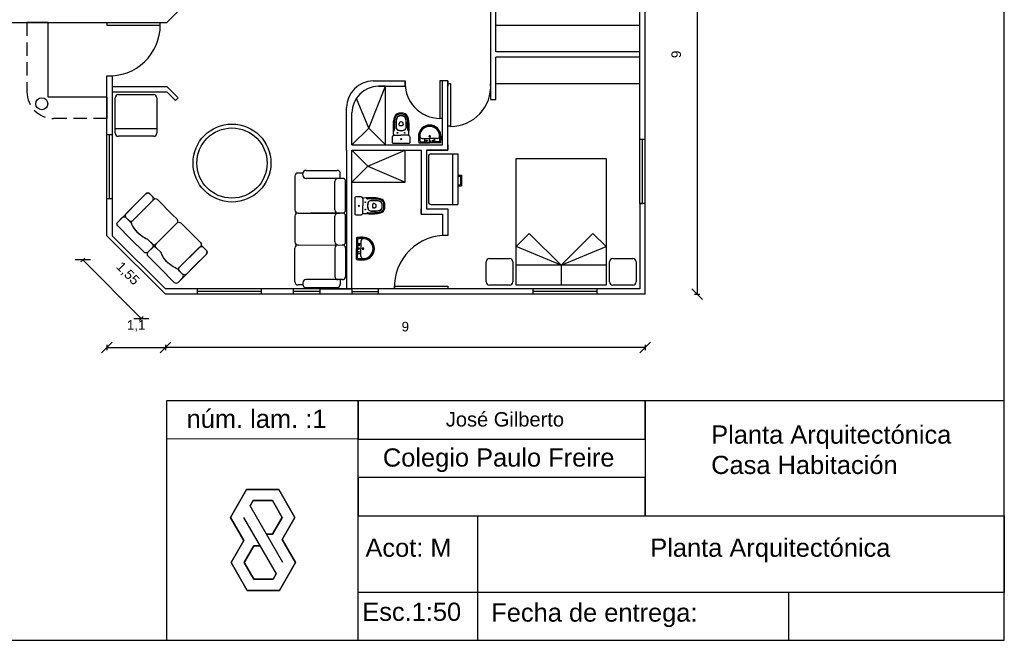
# Model space of a CAD drawing. Header units: millimetres. Extents: x 1 to 29, y 1 to 24.
# Tile 2 of 9: x 10.5 to 29, y 1 to 12.6. Entities that reach past the tile are written whole.
import ezdxf

# ---------------------------------------------------------------- set-up
doc = ezdxf.new("R2010")
doc.units = ezdxf.units.MM
for name, pattern in [('0', [0]), ('CONTINUA', [0]), ('RAYITAS', [0.375, 0.25, -0.125])]:
    doc.linetypes.add(name, pattern=pattern)
for name, color, linetype in [('ANTIGUA', 1, '0'), ('SAGTA Muebles', 7, 'Continuous'), ('Sanitarios', 171, 'CONTINUA')]:
    doc.layers.add(name, color=color, linetype=linetype)
doc.styles.get("Standard").update_dxf_attribs({"font": 'arial.ttf'})
doc.dimstyles.new('cota 100', dxfattribs={"dimtxt": 0.18, "dimasz": 0.2, "dimexe": 0.05, "dimexo": 0, "dimgap": 0.3, "dimtad": 1, "dimtxsty": 'Standard', "dimblk": 'OBLIQUE', "dimcen": 2.5, "dimadec": 0, "dimazin": 0, "dimtfac": 1, "dimtix": 1, "dimtmove": 2, "dimatfit": 3, "dimldrblk": 'OBLIQUE', "dimfxl": 0.05, "dimfxlon": 1, "dimarcsym": 0})

# ---------------------------------------------------------------- blocks, each defined once
blk = doc.blocks.new('_Oblique')
at = {"color": 0, "linetype": 'ByBlock', "lineweight": -2}
blk.add_line((-0.5, -0.5), (0.5, 0.5), dxfattribs=at)
blk = doc.blocks.new('*D5')
at = {"color": 0, "lineweight": -2, "transparency": 16777216}
for p, q in [((23.162, 16.49), (23.262, 16.49)), ((23.212, 16.49), (23.212, 7.49)), ((23.162, 7.49), (23.262, 7.49))]:
    blk.add_line(p, q, dxfattribs=at)
at = {"layer": 'Defpoints', "color": 0, "transparency": 16777216}
for p in [(22.238, 16.49), (22.238, 7.49), (23.212, 7.49)]:
    blk.add_point(p, dxfattribs=at)
at = {"color": 0, "lineweight": -2, "transparency": 16777216, "xscale": 0.2, "yscale": 0.2, "zscale": 0.2}
for p, rotation in [((23.212, 16.49), 90), ((23.212, 7.49), 270)]:
    blk.add_blockref('_Oblique', p, dxfattribs=dict(at, rotation=rotation))
at = {"color": 0, "transparency": 16777216, "insert": (22.82, 11.99), "char_height": 0.18, "attachment_point": 5, "rotation": 90}
blk.add_mtext('9', dxfattribs=at)
blk = doc.blocks.new('*D6')
at = {"color": 0, "lineweight": -2, "transparency": 16777216}
for p, q in [((13.238, 6.54), (13.238, 6.44)), ((22.238, 6.49), (13.238, 6.49)), ((22.238, 6.54), (22.238, 6.44))]:
    blk.add_line(p, q, dxfattribs=at)
at = {"layer": 'Defpoints', "color": 0, "transparency": 16777216}
for p in [(13.238, 7.49), (22.238, 7.49), (13.238, 6.49)]:
    blk.add_point(p, dxfattribs=at)
at = {"color": 0, "lineweight": -2, "transparency": 16777216, "xscale": 0.2, "yscale": 0.2, "zscale": 0.2, "rotation": 180}
blk.add_blockref('_Oblique', (13.238, 6.49), dxfattribs=at)
at = {"color": 0, "lineweight": -2, "transparency": 16777216, "xscale": 0.2, "yscale": 0.2, "zscale": 0.2}
blk.add_blockref('_Oblique', (22.238, 6.49), dxfattribs=at)
at = {"color": 0, "transparency": 16777216, "insert": (17.738, 6.882), "char_height": 0.18, "attachment_point": 5}
blk.add_mtext('9', dxfattribs=at)
blk = doc.blocks.new('*D11')
at = {"color": 0, "lineweight": -2, "transparency": 16777216}
for p, q in [((9.337, 12.59), (9.237, 12.59)), ((9.287, 12.59), (9.287, 8.586)), ((9.337, 8.586), (9.237, 8.586))]:
    blk.add_line(p, q, dxfattribs=at)
at = {"layer": 'Defpoints', "color": 0, "transparency": 16777216}
for p in [(10.268, 12.59), (9.287, 8.586), (12.142, 8.586)]:
    blk.add_point(p, dxfattribs=at)
at = {"color": 0, "lineweight": -2, "transparency": 16777216, "xscale": 0.2, "yscale": 0.2, "zscale": 0.2}
for p, rotation in [((9.287, 12.59), 90), ((9.287, 8.586), 270)]:
    blk.add_blockref('_Oblique', p, dxfattribs=dict(at, rotation=rotation))
at = {"color": 0, "transparency": 16777216, "insert": (8.897, 10.588), "char_height": 0.18, "attachment_point": 5, "rotation": 90}
blk.add_mtext('4', dxfattribs=at)
blk = doc.blocks.new('*D12')
at = {"color": 0, "lineweight": -2, "transparency": 16777216}
for p, q in [((12.142, 6.54), (12.142, 6.44)), ((12.142, 6.49), (13.238, 6.49)), ((13.238, 6.54), (13.238, 6.44))]:
    blk.add_line(p, q, dxfattribs=at)
at = {"layer": 'Defpoints', "color": 0, "transparency": 16777216}
for p in [(12.142, 8.586), (13.238, 7.49), (13.238, 6.49)]:
    blk.add_point(p, dxfattribs=at)
at = {"color": 0, "lineweight": -2, "transparency": 16777216, "xscale": 0.2, "yscale": 0.2, "zscale": 0.2, "rotation": 180}
blk.add_blockref('_Oblique', (12.142, 6.49), dxfattribs=at)
at = {"color": 0, "lineweight": -2, "transparency": 16777216, "xscale": 0.2, "yscale": 0.2, "zscale": 0.2}
blk.add_blockref('_Oblique', (13.238, 6.49), dxfattribs=at)
at = {"color": 0, "transparency": 16777216, "insert": (12.69, 6.898), "char_height": 0.18, "attachment_point": 5}
blk.add_mtext('1,1', dxfattribs=at)
blk = doc.blocks.new('*D13')
at = {"color": 0, "lineweight": -2, "transparency": 16777216}
for p, q in [((9.337, 8.586), (9.237, 8.586)), ((9.287, 8.586), (9.287, 7.49)), ((9.337, 7.49), (9.237, 7.49))]:
    blk.add_line(p, q, dxfattribs=at)
at = {"layer": 'Defpoints', "color": 0, "transparency": 16777216}
for p in [(12.142, 8.586), (9.287, 7.49), (12.142, 7.49)]:
    blk.add_point(p, dxfattribs=at)
at = {"color": 0, "lineweight": -2, "transparency": 16777216, "xscale": 0.2, "yscale": 0.2, "zscale": 0.2}
for p, rotation in [((9.287, 8.586), 90), ((9.287, 7.49), 270)]:
    blk.add_blockref('_Oblique', p, dxfattribs=dict(at, rotation=rotation))
at = {"color": 0, "transparency": 16777216, "insert": (8.879, 8.038), "char_height": 0.18, "attachment_point": 5, "rotation": 90}
blk.add_mtext('1,1', dxfattribs=at)
blk = doc.blocks.new('*D14')
at = {"color": 0, "lineweight": -2, "transparency": 16777216}
for p, q in [((11.724, 8.168), (11.654, 8.097)), ((11.689, 8.133), (12.785, 7.037)), ((12.821, 7.072), (12.75, 7.001))]:
    blk.add_line(p, q, dxfattribs=at)
at = {"layer": 'Defpoints', "color": 0, "transparency": 16777216}
for p in [(12.142, 8.586), (13.238, 7.49), (12.785, 7.037)]:
    blk.add_point(p, dxfattribs=at)
at = {"color": 0, "lineweight": -2, "transparency": 16777216, "xscale": 0.2, "yscale": 0.2, "zscale": 0.2}
for p, rotation in [((11.689, 8.133), 134.9999999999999), ((12.785, 7.037), 314.9999999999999)]:
    blk.add_blockref('_Oblique', p, dxfattribs=dict(at, rotation=rotation))
at = {"color": 0, "transparency": 16777216, "insert": (12.526, 7.873), "char_height": 0.18, "attachment_point": 5, "rotation": 315}
blk.add_mtext('1,55', dxfattribs=at)

msp = doc.modelspace()

# ---------------------------------------------------------------- linework, layer by layer
for p, q in [((28.973, 1), (28.973, 24)), ((22.138, 9.19), (22.138, 16.39)), ((22.238, 10.39), (22.238, 13.59)), ((19.438, 12.04), (19.438, 13.14)), ((19.338, 13.04), (19.338, 11.94)), ((13.268, 12.59), (13.48, 12.802)), ((10.268, 12.59), (13.268, 12.59)), ((11.042, 12.59), (10.642, 12.59)), ((11.042, 11.186), (11.042, 12.59)), ((12.142, 12.59), (12.142, 12.54)), ((13.142, 12.54), (13.142, 12.59)), ((12.142, 12.54), (13.142, 12.54)), ((19.438, 12.04), (19.438, 12.54)), ((19.438, 12.54), (22.138, 12.54)), ((22.138, 12.04), (19.438, 12.04)), ((19.338, 11.94), (19.338, 11.14)), ((22.138, 11.94), (19.438, 11.94)), ((19.438, 11.14), (19.438, 11.94)), ((12.142, 10.486), (12.142, 11.586)), ((12.142, 11.586), (12.242, 11.586)), ((12.242, 11.586), (12.242, 10.486)), ((17.138, 11.49), (17.738, 11.49)), ((17.738, 11.39), (17.738, 11.49)), ((18.438, 11.49), (18.388, 11.49)), ((18.388, 11.49), (18.388, 10.79)), ((18.538, 11.49), (18.438, 11.49)), ((18.438, 10.29), (18.438, 11.49)), ((18.538, 10.19), (18.538, 11.49)), ((18.538, 11.49), (18.538, 11.39)), ((12.242, 11.386), (13.268, 11.386)), ((12.242, 11.286), (13.268, 11.286)), ((13.268, 11.386), (13.48, 11.174)), ((13.268, 11.286), (13.43, 11.124)), ((17.052, 10.603), (17.366, 11.39)), ((17.238, 11.39), (17.738, 11.39)), ((17.366, 11.39), (17.238, 11.39)), ((17.366, 10.29), (17.366, 11.39)), ((18.538, 11.44), (18.588, 11.44)), ((18.538, 10.19), (18.538, 11.39)), ((18.588, 11.44), (18.588, 10.64)), ((19.438, 11.44), (22.138, 11.44)), ((12.142, 11.186), (11.042, 11.186)), ((12.142, 11.186), (12.142, 10.786)), ((13.48, 11.174), (13.43, 11.124)), ((17.052, 10.603), (16.82, 11.164)), ((19.338, 11.14), (19.438, 11.14)), ((16.638, 10.29), (16.638, 10.99)), ((16.738, 10.29), (16.738, 10.89)), ((18.388, 10.79), (18.438, 10.79)), ((16.738, 10.29), (17.052, 10.603)), ((17.366, 10.29), (17.052, 10.603)), ((18.588, 10.64), (18.538, 10.64)), ((12.142, 9.286), (12.142, 10.486)), ((12.142, 10.486), (12.242, 10.486)), ((12.192, 9.286), (12.192, 10.486)), ((12.242, 10.486), (12.242, 9.286)), ((18.02, 10.346), (18.104, 10.346)), ((18.056, 10.411), (18.196, 10.411)), ((18.103, 10.353), (18.103, 10.405)), ((18.105, 10.353), (18.105, 10.405)), ((18.107, 10.345), (18.196, 10.345)), ((18.337, 10.411), (18.196, 10.411)), ((18.286, 10.345), (18.196, 10.345)), ((18.287, 10.353), (18.287, 10.405)), ((18.373, 10.346), (18.289, 10.346)), ((18.29, 10.353), (18.29, 10.405)), ((22.238, 10.39), (22.138, 10.39)), ((22.188, 9.19), (22.188, 10.39)), ((22.238, 9.19), (22.238, 10.39)), ((16.638, 10.19), (16.638, 10.29)), ((16.638, 10.19), (16.638, 7.59)), ((16.738, 10.29), (18.438, 10.29)), ((16.738, 7.59), (16.738, 10.19)), ((16.738, 10.19), (18.038, 10.19)), ((16.738, 10.19), (17.738, 10.19)), ((16.738, 10.19), (17.038, 9.89)), ((17.038, 9.89), (17.738, 10.19)), ((17.738, 9.59), (17.738, 10.19)), ((17.997, 10.329), (18.196, 10.329)), ((18.038, 10.19), (18.038, 8.99)), ((18.538, 10.19), (18.138, 10.19)), ((18.138, 10.19), (18.138, 9.09)), ((18.138, 10.19), (18.538, 10.19)), ((18.396, 10.329), (18.196, 10.329)), ((18.538, 10.29), (18.538, 10.19)), ((18.172, 10.073), (18.172, 9.223)), ((18.222, 10.123), (18.722, 10.123)), ((18.622, 10.123), (18.622, 9.173)), ((18.722, 10.123), (18.722, 9.173)), ((15.878, 9.814), (16.458, 9.814)), ((16.738, 9.59), (17.038, 9.89)), ((17.038, 9.89), (17.738, 9.59)), ((15.668, 9.704), (15.668, 9.074)), ((15.818, 9.764), (15.728, 9.764)), ((15.818, 9.724), (15.818, 9.754)), ((16.518, 9.664), (15.878, 9.664)), ((16.418, 9.074), (16.418, 9.604)), ((16.558, 9.664), (16.478, 9.664)), ((16.518, 9.664), (16.518, 9.754)), ((16.618, 9.074), (16.618, 9.604)), ((18.722, 9.723), (18.792, 9.723)), ((18.722, 9.723), (18.722, 9.673)), ((18.722, 9.703), (18.772, 9.703)), ((18.772, 9.723), (18.792, 9.723)), ((18.772, 9.703), (18.772, 9.543)), ((18.792, 9.723), (18.792, 9.523)), ((16.738, 9.59), (17.738, 9.59)), ((18.722, 9.543), (18.772, 9.543)), ((18.722, 9.523), (18.792, 9.523)), ((12.142, 8.586), (12.142, 9.286)), ((12.142, 9.286), (12.242, 9.286)), ((12.242, 9.286), (12.242, 8.586)), ((16.618, 9.074), (16.618, 9.074)), ((18.038, 8.99), (18.038, 9.09)), ((18.138, 9.09), (18.538, 9.09)), ((18.222, 9.173), (18.722, 9.173)), ((18.538, 9.09), (18.538, 8.79)), ((22.238, 9.19), (22.138, 9.19)), ((22.138, 9.19), (22.138, 7.59)), ((22.138, 9.19), (22.188, 9.19)), ((22.238, 7.49), (22.238, 9.19)), ((15.668, 8.954), (15.668, 8.474)), ((15.728, 9.014), (16.518, 9.014)), ((16.558, 9.014), (15.968, 9.014)), ((16.418, 8.474), (16.418, 8.954)), ((16.518, 9.014), (16.478, 9.014)), ((16.618, 8.474), (16.618, 8.954)), ((18.038, 8.99), (18.438, 8.99)), ((18.438, 8.99), (18.438, 8.59)), ((18.538, 8.79), (18.538, 8.59)), ((13.238, 7.49), (12.142, 8.586)), ((12.242, 8.586), (13.238, 7.59)), ((16.824, 8.546), (16.824, 8.346)), ((16.841, 8.523), (16.841, 8.438)), ((18.538, 8.59), (18.438, 8.59)), ((15.668, 7.725), (15.668, 8.355)), ((15.728, 8.415), (16.558, 8.414)), ((16.418, 8.355), (16.418, 7.825)), ((16.618, 8.355), (16.618, 7.825)), ((16.618, 8.355), (16.618, 8.355)), ((16.824, 8.147), (16.824, 8.346)), ((16.839, 8.436), (16.839, 8.346)), ((16.839, 8.256), (16.839, 8.346)), ((16.847, 8.44), (16.899, 8.44)), ((16.847, 8.437), (16.899, 8.437)), ((16.906, 8.487), (16.906, 8.346)), ((16.906, 8.206), (16.906, 8.346)), ((16.841, 8.169), (16.841, 8.254)), ((16.847, 8.255), (16.899, 8.255)), ((16.847, 8.253), (16.899, 8.253)), ((16.518, 7.765), (15.878, 7.765)), ((16.558, 7.765), (16.478, 7.765)), ((16.518, 7.765), (16.518, 7.675)), ((22.138, 7.59), (13.238, 7.59)), ((13.838, 7.49), (13.838, 7.59)), ((15.038, 7.49), (15.038, 7.59)), ((15.638, 7.49), (15.638, 7.59)), ((15.818, 7.665), (15.728, 7.665)), ((15.818, 7.705), (15.818, 7.675)), ((15.878, 7.615), (16.458, 7.615)), ((16.138, 7.49), (16.138, 7.59)), ((16.138, 7.59), (16.738, 7.59)), ((16.738, 7.59), (16.738, 7.49)), ((17.238, 7.49), (17.238, 7.59)), ((17.538, 7.59), (17.538, 7.64)), ((17.538, 7.64), (18.538, 7.64)), ((18.538, 7.59), (17.538, 7.59)), ((18.538, 7.64), (18.538, 7.59)), ((20.138, 7.49), (20.138, 7.59)), ((21.338, 7.49), (21.338, 7.59)), ((13.838, 7.49), (13.238, 7.49)), ((15.038, 7.54), (13.838, 7.54)), ((15.038, 7.49), (13.838, 7.49)), ((15.638, 7.49), (15.038, 7.49)), ((16.138, 7.54), (15.638, 7.54)), ((16.138, 7.49), (15.638, 7.49)), ((20.138, 7.49), (16.138, 7.49)), ((16.738, 7.54), (17.238, 7.54)), ((21.338, 7.54), (20.138, 7.54)), ((21.338, 7.49), (20.138, 7.49)), ((22.238, 7.49), (21.338, 7.49)), ((13.259, 5.49), (13.259, 1)), ((28.973, 5.49), (13.259, 5.49)), ((16.851, 1), (16.851, 5.49)), ((16.851, 5.49), (16.851, 4.771)), ((22.238, 4.771), (22.238, 5.49)), ((22.238, 5.49), (22.238, 4.053)), ((28.973, 1), (28.973, 5.49)), ((16.842, 4.777), (13.265, 4.771)), ((16.851, 4.771), (22.238, 4.771)), ((22.238, 4.053), (16.851, 4.053)), ((16.851, 4.053), (16.851, 3.335)), ((22.238, 3.335), (22.238, 4.053)), ((22.238, 4.053), (22.238, 3.335)), ((15.438, 2.46), (14.826, 3.522)), ((16.851, 3.335), (22.238, 3.335)), ((19.096, 1), (19.096, 3.335)), ((22.238, 3.335), (28.973, 3.335)), ((28.973, 3.335), (28.973, 1.898)), ((14.882, 2.992), (15.314, 2.244)), ((28.973, 1.898), (16.851, 1.898)), ((24.932, 1), (24.932, 1.898)), ((1, 1), (28.973, 1)), ((13.259, 1), (28.973, 1))]:
    msp.add_line(p, q)
at = {"linetype": 'RAYITAS'}
for p, q in [((10.642, 12.59), (10.642, 11.286)), ((12.142, 10.786), (11.142, 10.786))]:
    msp.add_line(p, q, dxfattribs=at)
for points in [[(14.709, 2.873), (14.459, 3.306), (14.762, 3.829), (15.366, 3.829), (15.668, 3.306), (15.43, 2.893)], [(15.43, 2.893), (15.668, 3.306), (15.366, 3.829), (14.762, 3.829), (14.459, 3.306), (14.709, 2.873)], [(15.43, 2.893), (15.668, 3.306), (15.366, 3.829), (14.762, 3.829), (14.459, 3.306), (14.709, 2.873)], [(15.131, 2.992), (15.245, 2.992), (15.426, 3.306), (15.245, 3.62), (14.882, 3.62), (14.826, 3.522)], [(15.131, 2.992), (15.245, 2.992), (15.426, 3.306), (15.245, 3.62), (14.882, 3.62), (14.826, 3.522)], [(14.826, 3.522), (14.882, 3.62), (15.245, 3.62), (15.426, 3.306), (15.245, 2.992), (15.131, 2.992)], [(14.701, 3.306), (14.882, 2.992)], [(14.709, 2.873), (14.471, 2.46), (14.773, 1.937), (15.378, 1.937), (15.68, 2.46), (15.43, 2.893)], [(14.709, 2.873), (14.471, 2.46), (14.773, 1.937), (15.378, 1.937), (15.68, 2.46), (15.43, 2.893)], [(15.43, 2.893), (15.68, 2.46), (15.378, 1.937), (14.773, 1.937), (14.471, 2.46), (14.709, 2.873)], [(15.008, 2.774), (14.894, 2.774), (14.713, 2.46), (14.894, 2.146), (15.257, 2.146), (15.314, 2.244)], [(15.008, 2.774), (14.894, 2.774), (14.713, 2.46), (14.894, 2.146), (15.257, 2.146), (15.314, 2.244)], [(15.314, 2.244), (15.257, 2.146), (14.894, 2.146), (14.713, 2.46), (14.894, 2.774), (15.008, 2.774)]]:
    msp.add_lwpolyline(points)
msp.add_circle((10.92, 11.064), 0.112)
for centre in [(18.136, 10.372), (18.257, 10.372), (16.866, 8.407), (16.866, 8.286)]:
    msp.add_circle(centre, 0.0091, dxfattribs=at)
for centre, radius, start, end in [((12.187, 12.54), 0.955, 267.3019, 360), ((17.138, 10.99), 0.5, 90, 180), ((18.388, 11.441), 0.652, 175.7578, 270), ((17.238, 10.89), 0.5, 90, 180), ((18.588, 11.391), 0.752, 270, 3.6952), ((18.196, 10.452), 0.211, 90, 172.9087), ((18.196, 10.442), 0.209, 90, 174.0127), ((18.196, 10.452), 0.186, 90, 172.9087), ((18.196, 10.452), 0.211, 7.0913, 90), ((18.196, 10.442), 0.209, 5.9873, 90), ((18.196, 10.452), 0.186, 7.0913, 90), ((18.5, 10.42), 0.516, 173.5262, 189.5639), ((18.501, 10.411), 0.516, 174.1139, 188.4763), ((18.5, 10.42), 0.491, 173.5262, 188.0264), ((18.056, 10.457), 0.0455, 175.277, 270), ((18.02, 10.353), 0.00607, 188.0264, 270), ((18.104, 10.345), 0.00121, 14.4775, 90), ((18.107, 10.346), 0.00121, 194.4775, 270), ((18.196, 10.451), 0.014, 90, 270), ((18.196, 10.372), 0.0106, 90, 270), ((18.196, 10.451), 0.014, 270, 90), ((18.196, 10.372), 0.0106, 270, 90), ((18.286, 10.346), 0.00121, 270, 345.5225), ((18.289, 10.345), 0.00121, 90, 165.5225), ((18.337, 10.457), 0.0455, 270, 4.723), ((18.373, 10.353), 0.00607, 270, 351.9736), ((17.893, 10.42), 0.491, 351.9736, 6.4738), ((17.893, 10.42), 0.516, 350.4361, 6.4738), ((17.892, 10.411), 0.516, 351.5237, 5.8861), ((17.997, 10.336), 0.00607, 189.5639, 270), ((17.997, 10.336), 0.00607, 188.4763, 270), ((18.396, 10.336), 0.00607, 270, 351.5237), ((18.396, 10.336), 0.00607, 270, 350.4361), ((18.222, 10.073), 0.05, 90, 180), ((15.878, 9.754), 0.06, 90, 180), ((16.458, 9.754), 0.06, 0, 90), ((15.728, 9.704), 0.06, 90, 180), ((15.878, 9.724), 0.06, 180, 270), ((16.478, 9.604), 0.06, 90, 180), ((16.558, 9.604), 0.06, 0, 90), ((15.728, 9.074), 0.06, 180, 270), ((16.478, 9.074), 0.06, 180, 270), ((16.558, 9.074), 0.06, 270, 270), ((16.558, 9.074), 0.06, 270, 0), ((18.222, 9.223), 0.05, 180, 270), ((15.728, 8.954), 0.06, 90, 180), ((16.478, 8.954), 0.06, 90, 180), ((16.558, 8.954), 0.06, 0, 90), ((16.83, 8.546), 0.00607, 99.5639, 180), ((16.83, 8.545), 0.00607, 98.4763, 180), ((16.915, 8.043), 0.516, 83.5262, 99.5639), ((16.905, 8.041), 0.516, 84.1139, 98.4763), ((16.847, 8.523), 0.00607, 98.0264, 180), ((16.915, 8.043), 0.491, 83.5262, 98.0264), ((16.951, 8.487), 0.0455, 85.277, 180), ((16.936, 8.346), 0.209, 0, 84.0127), ((16.947, 8.346), 0.186, 0, 82.9087), ((16.947, 8.346), 0.211, 0, 82.9087), ((18.488, 7.64), 0.951, 86.9872, 183.0128), ((15.728, 8.474), 0.06, 180, 270), ((15.728, 8.355), 0.06, 90, 180), ((16.478, 8.474), 0.06, 180, 270), ((16.478, 8.355), 0.06, 93.4672, 180), ((16.558, 8.355), 0.06, 90, 90), ((16.558, 8.474), 0.06, 270, 0), ((16.558, 8.355), 0.06, 0, 90), ((16.84, 8.436), 0.00121, 104.4775, 180), ((16.84, 8.438), 0.00121, 284.4775, 0), ((16.866, 8.346), 0.0106, 0, 180), ((16.866, 8.346), 0.0106, 180, 0), ((16.945, 8.346), 0.014, 0, 180), ((16.945, 8.346), 0.014, 180, 0), ((16.936, 8.346), 0.209, 275.9873, 0), ((16.947, 8.346), 0.186, 277.0913, 0), ((16.947, 8.346), 0.211, 277.0913, 0), ((16.83, 8.147), 0.00607, 180, 261.5237), ((16.83, 8.147), 0.00607, 180, 260.4361), ((16.915, 8.649), 0.516, 260.4361, 276.4738), ((16.905, 8.651), 0.516, 261.5237, 275.8861), ((16.84, 8.256), 0.00121, 180, 255.5225), ((16.84, 8.254), 0.00121, 0, 75.5225), ((16.847, 8.169), 0.00607, 180, 261.9736), ((16.915, 8.649), 0.491, 261.9736, 276.4738), ((16.951, 8.206), 0.0455, 180, 274.723), ((15.878, 7.705), 0.06, 90, 180), ((16.478, 7.825), 0.06, 180, 270), ((16.558, 7.825), 0.06, 270, 0), ((15.728, 7.725), 0.06, 180, 270), ((15.878, 7.675), 0.06, 180, 270), ((16.458, 7.675), 0.06, 270, 0)]:
    msp.add_arc(centre, radius, start, end)
msp.add_arc((11.142, 11.286), 0.5, 180, 270, dxfattribs=at)
at = {"layer": 'ANTIGUA', "color": 7, "linetype": '0', "true_color": 0xffffff}
for p, q in [((12.297, 10.511), (12.297, 11.176)), ((12.356, 11.234), (13.02, 11.234)), ((13.079, 11.176), (13.079, 10.511)), ((12.297, 10.599), (13.079, 10.599)), ((13.02, 10.453), (12.356, 10.453))]:
    msp.add_line(p, q, dxfattribs=at)
for radius in [0.731, 0.658]:
    msp.add_circle((14.487, 9.951), radius, dxfattribs=at)
for centre, start, end in [((12.356, 11.176), 90, 180), ((13.02, 11.176), 0, 90), ((12.356, 10.511), 180, 270), ((13.02, 10.511), 270, 0)]:
    msp.add_arc(centre, 0.0586, start, end, dxfattribs=at)
at = {"layer": 'SAGTA Muebles'}
for p, q in [((19.816, 10.035), (21.504, 10.035)), ((19.816, 7.66), (19.816, 10.035)), ((21.504, 10.035), (21.504, 7.66)), ((19.816, 8.385), (20.063, 8.632)), ((20.66, 8.035), (20.063, 8.632)), ((20.66, 8.035), (21.257, 8.632)), ((21.504, 8.385), (21.257, 8.632)), ((20.66, 8.035), (19.816, 8.385)), ((20.66, 8.035), (21.504, 8.385)), ((19.316, 8.16), (19.691, 8.16)), ((21.629, 8.16), (22.004, 8.16)), ((19.254, 7.723), (19.254, 8.098)), ((19.754, 8.098), (19.754, 7.723)), ((21.504, 8.035), (19.816, 8.035)), ((20.66, 8.035), (20.66, 7.66)), ((21.566, 7.723), (21.566, 8.098)), ((22.066, 8.098), (22.066, 7.723)), ((19.691, 7.66), (19.316, 7.66)), ((21.504, 7.66), (19.816, 7.66)), ((22.004, 7.66), (21.629, 7.66))]:
    msp.add_line(p, q, dxfattribs=at)
for points in [[(12.591, 8.526), (12.344, 8.774, -0.414214), (12.344, 8.844), (12.874, 9.375, -0.414214), (12.945, 9.375), (13.042, 9.278, -0.262708)], [(12.641, 9.141), (12.499, 9, 0.414214), (12.499, 8.929), (12.556, 8.873, 0.414214), (12.627, 8.873), (13.001, 9.247, 0.414214), (13.001, 9.318), (12.945, 9.375, 0.414214), (12.874, 9.375), (12.641, 9.141)], [(13.366, 8.989), (13.09, 9.265, 0.414214), (13.019, 9.265), (12.591, 8.837)], [(12.902, 8.525), (12.993, 8.433, 0.414214), (13.064, 8.433), (13.458, 8.827, 0.414214), (13.458, 8.897), (13.366, 8.989)], [(12.591, 8.837, -0.000001), (12.591, 8.837, 0.102129), (12.698, 8.666, 0.081293), (12.902, 8.525)], [(13.156, 8.271), (13.064, 8.363, -0.414214), (13.064, 8.433), (13.458, 8.827, -0.414214), (13.528, 8.827), (13.62, 8.735)], [(13.62, 8.735), (13.896, 8.459, -0.414214), (13.896, 8.388), (13.468, 7.96)], [(13.064, 8.433), (12.91, 8.279, -0.414214), (12.839, 8.279), (12.591, 8.526)], [(13.064, 8.433), (12.91, 8.279, 0.414214), (12.91, 8.208), (13.122, 7.996)], [(13.122, 7.996), (13.405, 7.713, 0.414214), (13.475, 7.713), (14.006, 8.243, 0.414214), (14.006, 8.314), (13.909, 8.411, 0.262708)], [(13.772, 8.01), (13.631, 7.869, -0.414214), (13.56, 7.869), (13.504, 7.925, -0.414214), (13.504, 7.996), (13.878, 8.371, -0.414214), (13.949, 8.371), (14.006, 8.314, -0.414214), (14.006, 8.243), (13.772, 8.01)], [(13.468, 7.96, 0.000001), (13.468, 7.96, -0.082193), (13.262, 8.103, -0.101394), (13.156, 8.271)]]:
    msp.add_lwpolyline(points, format="xyb", dxfattribs=at)
for points in [[(12.574, 8.544), (12.344, 8.774, -0.414214), (12.344, 8.844), (12.429, 8.929, -0.414214), (12.499, 8.929), (12.59, 8.838), (12.59, 8.838, 0.10218), (12.697, 8.667, 0.082193), (12.903, 8.525, -0.236068), (12.903, 8.525), (12.994, 8.434, -0.414214), (12.994, 8.364), (12.91, 8.279, -0.414214), (12.839, 8.279)], [(13.139, 7.978), (13.405, 7.713, 0.414214), (13.475, 7.713), (13.56, 7.798, 0.414214), (13.56, 7.869), (13.469, 7.96), (13.469, 7.96, -0.082193), (13.263, 8.102, -0.10218), (13.156, 8.273, 0.236068), (13.156, 8.273), (13.065, 8.364, 0.414214), (12.994, 8.364), (12.91, 8.279, 0.414214), (12.91, 8.208)]]:
    msp.add_lwpolyline(points, format="xyb", close=True, dxfattribs=at)
for centre, start, end in [((19.316, 8.098), 90, 180), ((19.691, 8.098), 0, 90), ((21.629, 8.098), 90, 180), ((22.004, 8.098), 0, 90), ((19.316, 7.723), 180, 270), ((19.691, 7.723), 270, 0), ((21.629, 7.723), 180, 270), ((22.004, 7.723), 270, 0)]:
    msp.add_arc(centre, 0.0625, start, end, dxfattribs=at)
at = {"layer": 'Sanitarios', "color": 0}
for p, q in [((17.527, 10.553), (17.512, 10.539)), ((17.619, 10.683), (17.619, 10.673)), ((17.7, 10.683), (17.7, 10.673)), ((17.792, 10.553), (17.807, 10.539)), ((17.522, 10.472), (17.657, 10.472)), ((17.659, 10.472), (17.657, 10.472)), ((17.659, 10.472), (17.662, 10.472)), ((17.797, 10.472), (17.662, 10.472)), ((16.941, 9.286), (16.941, 9.151)), ((17.023, 9.282), (17.008, 9.297)), ((16.941, 9.149), (16.941, 9.151)), ((16.941, 9.149), (16.941, 9.147)), ((16.941, 9.012), (16.941, 9.147)), ((17.153, 9.19), (17.142, 9.19)), ((17.153, 9.108), (17.142, 9.108)), ((17.023, 9.016), (17.008, 9.002))]:
    msp.add_line(p, q, dxfattribs=at)
for points in [[(17.511, 10.695, 0.012417), (17.514, 10.47, 0.223559), (17.503, 10.457, -0.171147), (17.499, 10.452, 0.244989), (17.493, 10.439), (17.493, 10.338, 0.272552), (17.501, 10.324, 0.108584), (17.504, 10.323), (17.657, 10.323), (17.659, 10.323), (17.662, 10.323), (17.815, 10.323, 0.108584), (17.818, 10.324, 0.272552), (17.826, 10.338), (17.826, 10.439, 0.244989), (17.82, 10.452, -0.171147), (17.816, 10.457, 0.223559), (17.805, 10.47, 0.012417), (17.808, 10.695, 0.060418), (17.793, 10.803, 0.299274), (17.703, 10.884, 0.038487), (17.662, 10.888, 0.001894), (17.659, 10.888, 0.001894), (17.657, 10.888, 0.038487), (17.616, 10.884, 0.299274), (17.526, 10.803, 0.060418)], [(17.164, 9.297, 0.012417), (16.939, 9.295, 0.223559), (16.926, 9.306, -0.171147), (16.922, 9.309, 0.244989), (16.909, 9.316), (16.808, 9.316, 0.272552), (16.793, 9.308, 0.108584), (16.793, 9.305), (16.793, 9.151), (16.793, 9.149), (16.793, 9.147), (16.793, 8.994, 0.108584), (16.793, 8.991, 0.272552), (16.808, 8.982), (16.909, 8.982, 0.244989), (16.922, 8.989, -0.171147), (16.926, 8.992, 0.223559), (16.939, 9.004, 0.012417), (17.164, 9.001, 0.060418), (17.273, 9.015, 0.299274), (17.354, 9.105, 0.038487), (17.357, 9.147, 0.001894), (17.357, 9.149, 0.001894), (17.357, 9.151, 0.038487), (17.354, 9.193, 0.299274), (17.273, 9.283, 0.060418)]]:
    msp.add_lwpolyline(points, format="xyb", close=True, dxfattribs=at)
for points in [[(17.522, 10.472, 0.102359), (17.514, 10.47, -0.171147)], [(17.797, 10.472, -0.102359), (17.805, 10.47, 0.171147)], [(16.941, 9.286, 0.102359), (16.939, 9.295, -0.171147)], [(16.941, 9.012, -0.102359), (16.939, 9.004, 0.171147)]]:
    msp.add_lwpolyline(points, format="xyb", dxfattribs=at)
for centre, radius in [((17.592, 10.518), 0.00618), ((17.659, 10.398), 0.0111), ((17.659, 10.398), 0.0111), ((17.727, 10.518), 0.00618), ((16.867, 9.149), 0.0111), ((16.867, 9.149), 0.0111), ((16.987, 9.217), 0.00618), ((16.987, 9.081), 0.00618)]:
    msp.add_circle(centre, radius, dxfattribs=at)
for centre, radius, start, end in [((17.964, 10.689), 0.433, 165.4605, 179.2905), ((17.633, 10.775), 0.0906, 98.8162, 165.4605), ((17.964, 10.689), 0.404, 165.4605, 179.2905), ((17.964, 10.689), 0.4, 165.4605, 179.2905), ((17.633, 10.775), 0.061, 98.8162, 165.4605), ((17.633, 10.775), 0.0577, 98.8162, 165.4605), ((17.657, 10.616), 0.252, 90, 98.8162), ((17.657, 10.683), 0.0387, 90, 180), ((17.657, 10.616), 0.222, 90, 98.8162), ((17.657, 10.616), 0.219, 90, 98.8162), ((17.657, 10.616), 0.252, 89.5319, 90), ((17.657, 10.616), 0.222, 89.4695, 90), ((17.657, 10.616), 0.219, 89.4615, 90), ((17.657, 10.683), 0.0387, 86.9509, 90), ((17.662, 10.616), 0.252, 90, 90.4681), ((17.662, 10.616), 0.222, 90, 90.5305), ((17.662, 10.616), 0.219, 90, 90.5385), ((17.662, 10.683), 0.0387, 90, 93.0491), ((17.662, 10.616), 0.252, 81.1838, 90), ((17.662, 10.616), 0.222, 81.1838, 90), ((17.662, 10.616), 0.219, 81.1838, 90), ((17.662, 10.683), 0.0387, 360, 90), ((17.686, 10.775), 0.0577, 14.5395, 81.1838), ((17.686, 10.775), 0.061, 14.5395, 81.1838), ((17.686, 10.775), 0.0906, 14.5395, 81.1838), ((17.355, 10.689), 0.4, 0.7095, 14.5395), ((17.355, 10.689), 0.404, 0.7095, 14.5395), ((17.355, 10.689), 0.433, 0.7095, 14.5395), ((17.515, 10.565), 0.0165, 315, 0.9364), ((22.043, 10.639), 4.512, 179.2905, 180.9364), ((22.043, 10.639), 4.482, 179.2905, 180.1648), ((17.622, 10.626), 0.0618, 180.1648, 250.016), ((22.043, 10.639), 4.479, 179.2905, 180.1648), ((17.622, 10.626), 0.0585, 180.1648, 250.016), ((17.657, 10.723), 0.165, 250.016, 270), ((17.657, 10.723), 0.161, 250.016, 270), ((17.635, 10.673), 0.0165, 180, 260.2849), ((17.657, 10.803), 0.148, 260.2849, 270), ((17.657, 10.803), 0.148, 270, 270.7958), ((17.657, 10.723), 0.161, 270, 270.7308), ((17.657, 10.723), 0.165, 270, 270.7162), ((17.662, 10.803), 0.148, 269.2042, 270), ((17.662, 10.723), 0.161, 269.2692, 270), ((17.662, 10.723), 0.165, 269.2838, 270), ((17.662, 10.803), 0.148, 270, 279.7151), ((17.662, 10.723), 0.161, 270, 289.984), ((17.662, 10.723), 0.165, 270, 289.984), ((17.684, 10.673), 0.0165, 279.7151, 0), ((17.697, 10.626), 0.0585, 289.984, 359.8352), ((17.697, 10.626), 0.0618, 289.984, 359.8352), ((13.276, 10.639), 4.479, 359.8352, 0.7095), ((13.276, 10.639), 4.482, 359.8352, 0.7095), ((13.276, 10.639), 4.512, 359.0636, 0.7095), ((17.804, 10.565), 0.0165, 179.0636, 225), ((17.034, 9.294), 0.0165, 225, 270.9364), ((17.108, 4.766), 4.512, 89.2905, 90.9364), ((17.096, 9.186), 0.0618, 90.1648, 160.016), ((17.096, 9.186), 0.0585, 90.1648, 160.016), ((17.108, 4.766), 4.482, 89.2905, 90.1648), ((17.108, 4.766), 4.479, 89.2905, 90.1648), ((17.159, 8.844), 0.433, 75.4605, 89.2905), ((17.159, 8.844), 0.404, 75.4605, 89.2905), ((17.159, 8.844), 0.4, 75.4605, 89.2905), ((17.245, 9.176), 0.061, 8.8162, 75.4605), ((17.245, 9.176), 0.0906, 8.8162, 75.4605), ((17.192, 9.151), 0.165, 160.016, 180), ((17.192, 9.151), 0.165, 180, 180.7162), ((17.192, 9.147), 0.165, 179.2838, 180), ((17.192, 9.147), 0.165, 180, 199.984), ((17.192, 9.151), 0.161, 160.016, 180), ((17.192, 9.151), 0.161, 180, 180.7308), ((17.192, 9.147), 0.161, 179.2692, 180), ((17.192, 9.147), 0.161, 180, 199.984), ((17.096, 9.112), 0.0618, 199.984, 269.8352), ((17.096, 9.112), 0.0585, 199.984, 269.8352), ((17.108, 13.532), 4.482, 269.8352, 270.7095), ((17.108, 13.532), 4.479, 269.8352, 270.7095), ((17.272, 9.151), 0.148, 170.2849, 180), ((17.272, 9.151), 0.148, 180, 180.7958), ((17.272, 9.147), 0.148, 179.2042, 180), ((17.272, 9.147), 0.148, 180, 189.7151), ((17.142, 9.173), 0.0165, 90, 170.2849), ((17.142, 9.125), 0.0165, 189.7151, 270), ((17.153, 9.151), 0.0387, 0, 90), ((17.153, 9.147), 0.0387, 270, 0), ((17.159, 9.454), 0.4, 270.7095, 284.5395), ((17.159, 9.454), 0.404, 270.7095, 284.5395), ((17.153, 9.151), 0.0387, 356.9509, 0), ((17.153, 9.147), 0.0387, 0, 3.0491), ((17.245, 9.176), 0.0577, 8.8162, 75.4605), ((17.245, 9.122), 0.0577, 284.5395, 351.1838), ((17.245, 9.122), 0.061, 284.5395, 351.1838), ((17.245, 9.122), 0.0906, 284.5395, 351.1838), ((17.085, 9.151), 0.219, 0, 8.8162), ((17.085, 9.147), 0.219, 351.1838, 0), ((17.085, 9.151), 0.222, 0, 8.8162), ((17.085, 9.151), 0.219, 359.4615, 0), ((17.085, 9.147), 0.219, 0, 0.5385), ((17.085, 9.147), 0.222, 351.1838, 0), ((17.085, 9.151), 0.222, 359.4695, 0), ((17.085, 9.147), 0.222, 0, 0.5305), ((17.085, 9.151), 0.252, 0, 8.8162), ((17.085, 9.147), 0.252, 351.1838, 0), ((17.085, 9.151), 0.252, 359.5319, 0), ((17.085, 9.147), 0.252, 0, 0.4681), ((17.034, 9.005), 0.0165, 89.0636, 135), ((17.108, 13.532), 4.512, 269.0636, 270.7095), ((17.159, 9.454), 0.433, 270.7095, 284.5395)]:
    msp.add_arc(centre, radius, start, end, dxfattribs=at)

# ---------------------------------------------------------------- texts
msp.add_text('Colegio Paulo Freire', height=0.34119).set_placement((17.317, 4.258))
at = {"attachment_point": 1}
for s, insert, char_height in [('núm. lam. :1', (13.636, 5.326), 0.34119), ('Planta Arquitectónica\\PCasa Habitación', (23.475, 5.029), 0.34119), ('Planta Arquitectónica', (22.333, 2.908), 0.34119), ('Acot: M', (16.99, 2.908), 0.3412), ('Esc.1:50', (16.931, 1.706), 0.3412), ('Fecha de entrega:', (19.35, 1.691), 0.34119)]:
    msp.add_mtext(s, dxfattribs=dict(at, insert=insert, char_height=char_height))
at = {"insert": (18.498, 5.279), "char_height": 0.26938, "width": 2.26956, "attachment_point": 1}
msp.add_mtext('José Gilberto', dxfattribs=at)

# ---------------------------------------------------------------- dimensions: what is measured, and where the dimension line sits
for base, p1, p2, picture, middle in [((23.212, 7.49), (22.238, 16.49), (22.238, 7.49), '*D5', (22.82, 11.99)), ((9.287, 8.586), (10.268, 12.59), (12.142, 8.586), '*D11', (8.897, 10.588)), ((9.287, 7.49), (12.142, 8.586), (12.142, 7.49), '*D13', (8.879, 8.038))]:
    dim = msp.add_linear_dim(base=base, p1=p1, p2=p2, angle=90, dimstyle='cota 100')
    dim.commit()
    dim.dimension.update_dxf_attribs({"geometry": picture, "text_midpoint": middle})
dim = msp.add_aligned_dim(p1=(12.142, 8.586), p2=(13.238, 7.49), distance=-0.641, dimstyle='cota 100')
dim.commit()
dim.dimension.update_dxf_attribs({"geometry": '*D14', "text_midpoint": (12.526, 7.873)})
for p1, picture, middle in [((12.142, 8.586), '*D12', (12.69, 6.898)), ((22.238, 7.49), '*D6', (17.738, 6.882))]:
    dim = msp.add_linear_dim(base=(13.238, 6.49), p1=p1, p2=(13.238, 7.49), dimstyle='cota 100')
    dim.commit()
    dim.dimension.update_dxf_attribs({"geometry": picture, "text_midpoint": middle})

doc.saveas('drawing.dxf')
